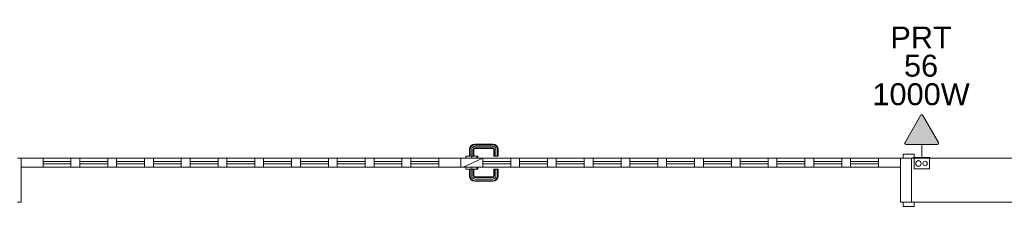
# Model space of a CAD drawing. Extents: x 5066 to 9756, y -2696 to -1109.
# Tile 110 of 208: x 9375.24 to 9384.2, y -2579.08 to -2577.37. Entities that reach past the tile are written whole.
import ezdxf

# ---------------------------------------------------------------- set-up
doc = ezdxf.new("R2010")
doc.units = 0
doc.header["$MEASUREMENT"] = 0
doc.linetypes.add('NULL', pattern=[0])
for name, color, linetype, lineweight in [('EL-Tomadas', 150, 'CONTINUOUS', 20), ('IFC-Caixa de passagem-Contorno', 44, 'CONTINUOUS', 5), ('IFC-Parede padrão-Contorno', 44, 'CONTINUOUS', 5), ('IFC-Porta-Contorno', 142, 'CONTINUOUS', 5)]:
    doc.layers.add(name, color=color, linetype=linetype, lineweight=lineweight)
doc.layers.add('textos', color=2, linetype='CONTINUOUS')
doc.styles.add('Arial', font='arial.ttf')

msp = doc.modelspace()

# ---------------------------------------------------------------- hatches: boundary and pattern name
at = {"layer": 'EL-Tomadas', "linetype": 'Continuous'}
msp.add_hatch(color=161, dxfattribs=at).paths.add_polyline_path([(9383.2932, -2578.4925), (9383.4348, -2578.2473), (9383.4367, -2578.2448), (9383.4375, -2578.2441), (9383.4392, -2578.2429), (9383.4419, -2578.2417), (9383.4448, -2578.2413), (9383.4471, -2578.2414), (9383.4498, -2578.2422), (9383.4516, -2578.2432), (9383.4535, -2578.2446), (9383.4542, -2578.2453), (9383.4551, -2578.2465), (9383.4557, -2578.2474), (9383.5972, -2578.4927), (9383.5986, -2578.4964), (9383.5988, -2578.4996), (9383.598, -2578.5031), (9383.5965, -2578.5057), (9383.5942, -2578.5081), (9383.5911, -2578.5099), (9383.588, -2578.5106), (9383.3036, -2578.5105), (9383.3011, -2578.5103), (9383.2986, -2578.5094), (9383.2966, -2578.5083), (9383.2946, -2578.5065), (9383.2932, -2578.5045), (9383.2921, -2578.502), (9383.2916, -2578.4987), (9383.2919, -2578.4956), (9383.2929, -2578.493), (9383.2932, -2578.4925)])

# ---------------------------------------------------------------- linework, layer by layer
at = {"layer": 'EL-Tomadas'}
for p, q in [((9383.2932, -2578.4925), (9383.4348, -2578.2473)), ((9383.4556, -2578.2473), (9383.5972, -2578.4927)), ((9383.5868, -2578.5107), (9383.3036, -2578.5105)), ((9383.4452, -2578.5105), (9383.4452, -2578.6311))]:
    msp.add_line(p, q, dxfattribs=at)
for points in [[(9383.4556, -2578.2473), (9383.4548, -2578.2461), (9383.4539, -2578.245), (9383.4529, -2578.2441), (9383.4518, -2578.2432), (9383.4506, -2578.2426), (9383.4493, -2578.242), (9383.4479, -2578.2416), (9383.4466, -2578.2414), (9383.4452, -2578.2413), (9383.4438, -2578.2414), (9383.4424, -2578.2416), (9383.4411, -2578.242), (9383.4398, -2578.2426), (9383.4386, -2578.2432), (9383.4375, -2578.2441), (9383.4364, -2578.245), (9383.4355, -2578.2461), (9383.4348, -2578.2473)], [(9383.2932, -2578.4925), (9383.2926, -2578.4938), (9383.2921, -2578.4951), (9383.2918, -2578.4964), (9383.2916, -2578.4978), (9383.2916, -2578.4992), (9383.2918, -2578.5006), (9383.2921, -2578.502), (9383.2926, -2578.5033), (9383.2932, -2578.5045), (9383.294, -2578.5057), (9383.2949, -2578.5068), (9383.2959, -2578.5077), (9383.297, -2578.5086), (9383.2982, -2578.5092), (9383.2995, -2578.5098), (9383.3008, -2578.5102), (9383.3022, -2578.5104), (9383.3036, -2578.5105)], [(9383.5868, -2578.5107), (9383.5882, -2578.5106), (9383.5896, -2578.5103), (9383.5909, -2578.5099), (9383.5922, -2578.5094), (9383.5934, -2578.5087), (9383.5946, -2578.5079), (9383.5956, -2578.5069), (9383.5965, -2578.5058), (9383.5972, -2578.5047), (9383.5979, -2578.5034), (9383.5983, -2578.5021), (9383.5987, -2578.5007), (9383.5988, -2578.4994), (9383.5988, -2578.498), (9383.5987, -2578.4966), (9383.5983, -2578.4952), (9383.5979, -2578.4939), (9383.5972, -2578.4927)]]:
    msp.add_lwpolyline(points, dxfattribs=at)
at = {"layer": 'IFC-Caixa de passagem-Contorno'}
for p, q in [((9383.5232, -2578.6311), (9383.3672, -2578.6311)), ((9383.3672, -2578.6311), (9383.3672, -2578.6371)), ((9383.5232, -2578.6371), (9383.3672, -2578.6371)), ((9383.3752, -2578.6371), (9383.3752, -2578.7321)), ((9383.5152, -2578.6371), (9383.5152, -2578.7321)), ((9383.5232, -2578.6311), (9383.5232, -2578.6371)), ((9383.5152, -2578.7321), (9383.3752, -2578.7321))]:
    msp.add_line(p, q, dxfattribs=at)
for centre, radius in [((9383.4152, -2578.6847), 0.025), ((9383.4752, -2578.6847), 0.0199)]:
    msp.add_circle(centre, radius, dxfattribs=at)
at = {"layer": 'IFC-Parede padrão-Contorno', "color": 8, "lineweight": 5}
for p, q in [((9383.3519, -2578.6372), (9383.5896, -2578.6372)), ((9383.3519, -2578.9764), (9383.3519, -2578.6372)), ((9383.5896, -2578.6372), (9384.9161, -2578.6372)), ((9383.3519, -2579.0372), (9384.6784, -2579.0372))]:
    msp.add_line(p, q, dxfattribs=at)
at = {"layer": 'IFC-Porta-Contorno', "color": 8, "lineweight": 5}
for p, q in [((9379.3462, -2578.5216), (9379.3626, -2578.5107)), ((9379.3626, -2578.5107), (9379.3799, -2578.5072)), ((9379.3649, -2578.5162), (9379.3805, -2578.5131)), ((9379.3799, -2578.5072), (9379.5438, -2578.5072)), ((9379.3805, -2578.5131), (9379.5432, -2578.5131)), ((9379.5432, -2578.5131), (9379.5589, -2578.5162)), ((9379.5438, -2578.5072), (9379.5612, -2578.5107)), ((9379.5612, -2578.5107), (9379.5775, -2578.5216)), ((9379.3319, -2578.5553), (9379.3353, -2578.538)), ((9379.3319, -2578.6172), (9379.3319, -2578.5553)), ((9379.3353, -2578.538), (9379.3462, -2578.5216)), ((9379.3377, -2578.5558), (9379.3408, -2578.5402)), ((9379.3377, -2578.6172), (9379.3377, -2578.5558)), ((9379.3408, -2578.5402), (9379.3505, -2578.5258)), ((9379.3505, -2578.5258), (9379.3649, -2578.5162)), ((9379.3519, -2578.5572), (9379.3541, -2578.5458)), ((9379.3519, -2578.6172), (9379.3519, -2578.5572)), ((9379.3541, -2578.5458), (9379.3607, -2578.536)), ((9379.3607, -2578.536), (9379.3704, -2578.5295)), ((9379.366, -2578.5586), (9379.3675, -2578.5513)), ((9379.366, -2578.6172), (9379.366, -2578.5586)), ((9379.3675, -2578.5513), (9379.3709, -2578.5462)), ((9379.3704, -2578.5295), (9379.3819, -2578.5272)), ((9379.3709, -2578.5462), (9379.3759, -2578.5428)), ((9379.3719, -2578.5592), (9379.373, -2578.5536)), ((9379.3719, -2578.6172), (9379.3719, -2578.5592)), ((9379.373, -2578.5536), (9379.3751, -2578.5504)), ((9379.3751, -2578.5504), (9379.3782, -2578.5484)), ((9379.3759, -2578.5428), (9379.3832, -2578.5414)), ((9379.3782, -2578.5484), (9379.3838, -2578.5472)), ((9379.3819, -2578.5272), (9379.5419, -2578.5272)), ((9379.3832, -2578.5414), (9379.5405, -2578.5414)), ((9379.3838, -2578.5472), (9379.5399, -2578.5472)), ((9379.5399, -2578.5472), (9379.5455, -2578.5484)), ((9379.5405, -2578.5414), (9379.5478, -2578.5428)), ((9379.5419, -2578.5272), (9379.5534, -2578.5295)), ((9379.5455, -2578.5484), (9379.5487, -2578.5504)), ((9379.5478, -2578.5428), (9379.5529, -2578.5462)), ((9379.5487, -2578.5504), (9379.5507, -2578.5536)), ((9379.5507, -2578.5536), (9379.5519, -2578.5592)), ((9379.5519, -2578.6172), (9379.5519, -2578.5592)), ((9379.5529, -2578.5462), (9379.5562, -2578.5513)), ((9379.5534, -2578.5295), (9379.5631, -2578.536)), ((9379.5562, -2578.5513), (9379.5577, -2578.5586)), ((9379.5577, -2578.6172), (9379.5577, -2578.5586)), ((9379.5589, -2578.5162), (9379.5733, -2578.5258)), ((9379.5631, -2578.536), (9379.5696, -2578.5458)), ((9379.5696, -2578.5458), (9379.5719, -2578.5572)), ((9379.5719, -2578.6172), (9379.5719, -2578.5572)), ((9379.5733, -2578.5258), (9379.5829, -2578.5402)), ((9379.5775, -2578.5216), (9379.5884, -2578.538)), ((9379.5829, -2578.5402), (9379.586, -2578.5558)), ((9379.586, -2578.6172), (9379.586, -2578.5558)), ((9379.5884, -2578.538), (9379.5919, -2578.5553)), ((9379.5919, -2578.6172), (9379.5919, -2578.5553)), ((9383.2759, -2578.5992), (9383.3759, -2578.5992)), ((9383.2759, -2578.5992), (9383.2898, -2578.5992)), ((9383.2759, -2578.632), (9383.2759, -2578.5992)), ((9383.2898, -2578.5992), (9383.3759, -2578.5992)), ((9383.3759, -2578.6372), (9383.3759, -2578.5992)), ((9383.3759, -2578.6052), (9383.3759, -2578.5992)), ((9383.3759, -2578.6372), (9383.3759, -2578.6052)), ((9375.219, -2578.6372), (9375.2519, -2578.6372)), ((9375.2519, -2578.6372), (9376.3126, -2578.6372)), ((9375.2519, -2578.6372), (9375.4519, -2578.6372)), ((9375.2519, -2578.6372), (9375.2723, -2578.6372)), ((9375.2519, -2578.7091), (9375.2519, -2578.6372)), ((9375.2519, -2579.0372), (9375.2519, -2578.6911)), ((9375.2723, -2578.6372), (9375.4519, -2578.6372)), ((9375.4519, -2578.7172), (9375.4519, -2578.6372)), ((9375.4519, -2578.6372), (9379.0519, -2578.6372)), ((9375.4519, -2578.6454), (9375.4519, -2578.6372)), ((9375.4519, -2578.7172), (9375.4519, -2578.6454)), ((9375.4519, -2578.6652), (9375.6804, -2578.6652)), ((9375.4519, -2578.6652), (9375.7064, -2578.6652)), ((9375.4519, -2578.6892), (9375.7064, -2578.6892)), ((9375.4519, -2578.6892), (9375.6804, -2578.6892)), ((9375.6804, -2578.6652), (9375.7064, -2578.6652)), ((9375.6804, -2578.6892), (9375.7064, -2578.6892)), ((9375.7064, -2578.6372), (9375.7146, -2578.6372)), ((9375.7064, -2578.7091), (9375.7064, -2578.6372)), ((9375.7146, -2578.6372), (9375.7864, -2578.6372)), ((9375.7864, -2578.7172), (9375.7864, -2578.6372)), ((9375.7864, -2578.6454), (9375.7864, -2578.6372)), ((9375.7864, -2578.7172), (9375.7864, -2578.6454)), ((9375.7864, -2578.6652), (9376.015, -2578.6652)), ((9375.7864, -2578.6652), (9376.041, -2578.6652)), ((9375.7864, -2578.6892), (9376.041, -2578.6892)), ((9375.7864, -2578.6892), (9376.015, -2578.6892)), ((9376.015, -2578.6652), (9376.041, -2578.6652)), ((9376.015, -2578.6892), (9376.041, -2578.6892)), ((9376.041, -2578.6372), (9376.0491, -2578.6372)), ((9376.041, -2578.7091), (9376.041, -2578.6372)), ((9376.0491, -2578.6372), (9376.121, -2578.6372)), ((9376.121, -2578.7172), (9376.121, -2578.6372)), ((9376.121, -2578.6454), (9376.121, -2578.6372)), ((9376.121, -2578.7172), (9376.121, -2578.6454)), ((9376.121, -2578.6652), (9376.3495, -2578.6652)), ((9376.121, -2578.6892), (9376.3495, -2578.6892)), ((9376.3126, -2578.6652), (9376.3755, -2578.6652)), ((9376.3126, -2578.6892), (9376.3755, -2578.6892)), ((9376.3495, -2578.6652), (9376.3755, -2578.6652)), ((9376.3495, -2578.6892), (9376.3755, -2578.6892)), ((9376.3755, -2578.6372), (9376.3837, -2578.6372)), ((9376.3755, -2578.7091), (9376.3755, -2578.6372)), ((9376.3837, -2578.6372), (9376.4555, -2578.6372)), ((9376.4555, -2578.7172), (9376.4555, -2578.6372)), ((9376.4555, -2578.6454), (9376.4555, -2578.6372)), ((9376.4555, -2578.7172), (9376.4555, -2578.6454)), ((9376.4555, -2578.6652), (9376.684, -2578.6652)), ((9376.4555, -2578.6652), (9376.71, -2578.6652)), ((9376.4555, -2578.6892), (9376.71, -2578.6892)), ((9376.4555, -2578.6892), (9376.684, -2578.6892)), ((9376.684, -2578.6652), (9376.71, -2578.6652)), ((9376.684, -2578.6892), (9376.71, -2578.6892)), ((9376.71, -2578.6372), (9376.7182, -2578.6372)), ((9376.71, -2578.7091), (9376.71, -2578.6372)), ((9376.7182, -2578.6372), (9376.79, -2578.6372)), ((9376.79, -2578.7172), (9376.79, -2578.6372)), ((9376.79, -2578.6454), (9376.79, -2578.6372)), ((9376.79, -2578.7172), (9376.79, -2578.6454)), ((9376.79, -2578.6652), (9377.0186, -2578.6652)), ((9376.79, -2578.6652), (9377.0446, -2578.6652)), ((9376.79, -2578.6892), (9377.0446, -2578.6892)), ((9376.79, -2578.6892), (9377.0186, -2578.6892)), ((9377.0186, -2578.6652), (9377.0446, -2578.6652)), ((9377.0186, -2578.6892), (9377.0446, -2578.6892)), ((9377.0446, -2578.6372), (9377.0528, -2578.6372)), ((9377.0446, -2578.7091), (9377.0446, -2578.6372)), ((9377.0528, -2578.6372), (9377.1246, -2578.6372)), ((9377.1246, -2578.7172), (9377.1246, -2578.6372)), ((9377.1246, -2578.6454), (9377.1246, -2578.6372)), ((9377.1246, -2578.7172), (9377.1246, -2578.6454)), ((9377.1246, -2578.6652), (9377.3531, -2578.6652)), ((9377.1246, -2578.6652), (9377.3791, -2578.6652)), ((9377.1246, -2578.6892), (9377.3791, -2578.6892)), ((9377.1246, -2578.6892), (9377.3531, -2578.6892)), ((9377.3531, -2578.6652), (9377.3791, -2578.6652)), ((9377.3531, -2578.6892), (9377.3791, -2578.6892)), ((9377.3791, -2578.6372), (9377.3873, -2578.6372)), ((9377.3791, -2578.7091), (9377.3791, -2578.6372)), ((9377.3873, -2578.6372), (9377.4591, -2578.6372)), ((9377.4591, -2578.7172), (9377.4591, -2578.6372)), ((9377.4591, -2578.6454), (9377.4591, -2578.6372)), ((9377.4591, -2578.7172), (9377.4591, -2578.6454)), ((9377.4591, -2578.6652), (9377.6876, -2578.6652)), ((9377.4591, -2578.6652), (9377.7137, -2578.6652)), ((9377.4591, -2578.6892), (9377.7137, -2578.6892)), ((9377.4591, -2578.6892), (9377.6876, -2578.6892)), ((9377.6876, -2578.6652), (9377.7137, -2578.6652)), ((9377.6876, -2578.6892), (9377.7137, -2578.6892)), ((9377.7137, -2578.6372), (9377.7218, -2578.6372)), ((9377.7137, -2578.7091), (9377.7137, -2578.6372)), ((9377.7218, -2578.6372), (9377.7937, -2578.6372)), ((9377.7937, -2578.7172), (9377.7937, -2578.6372)), ((9377.7937, -2578.6454), (9377.7937, -2578.6372)), ((9377.7937, -2578.7172), (9377.7937, -2578.6454)), ((9377.7937, -2578.6652), (9378.0222, -2578.6652)), ((9377.7937, -2578.6652), (9378.0482, -2578.6652)), ((9377.7937, -2578.6892), (9378.0482, -2578.6892)), ((9377.7937, -2578.6892), (9378.0222, -2578.6892)), ((9378.0222, -2578.6652), (9378.0482, -2578.6652)), ((9378.0222, -2578.6892), (9378.0482, -2578.6892)), ((9378.0482, -2578.6372), (9378.0564, -2578.6372)), ((9378.0482, -2578.7091), (9378.0482, -2578.6372)), ((9378.0564, -2578.6372), (9378.1282, -2578.6372)), ((9378.1282, -2578.7172), (9378.1282, -2578.6372)), ((9378.1282, -2578.6454), (9378.1282, -2578.6372)), ((9378.1282, -2578.7172), (9378.1282, -2578.6454)), ((9378.1282, -2578.6652), (9378.3568, -2578.6652)), ((9378.1282, -2578.6652), (9378.3828, -2578.6652)), ((9378.1282, -2578.6892), (9378.3828, -2578.6892)), ((9378.1282, -2578.6892), (9378.3568, -2578.6892)), ((9378.3568, -2578.6652), (9378.3828, -2578.6652)), ((9378.3568, -2578.6892), (9378.3828, -2578.6892)), ((9378.3828, -2578.6372), (9378.3909, -2578.6372)), ((9378.3828, -2578.7091), (9378.3828, -2578.6372)), ((9378.3909, -2578.6372), (9378.4628, -2578.6372)), ((9378.4628, -2578.7172), (9378.4628, -2578.6372)), ((9378.4628, -2578.6454), (9378.4628, -2578.6372)), ((9378.4628, -2578.7172), (9378.4628, -2578.6454)), ((9378.4628, -2578.6652), (9378.6913, -2578.6652)), ((9378.4628, -2578.6892), (9378.6913, -2578.6892)), ((9378.4999, -2578.6372), (9379.2519, -2578.6372)), ((9378.4999, -2578.6652), (9378.7173, -2578.6652)), ((9378.4999, -2578.6892), (9378.7173, -2578.6892)), ((9378.6913, -2578.6652), (9378.7173, -2578.6652)), ((9378.6913, -2578.6892), (9378.7173, -2578.6892)), ((9378.7173, -2578.6372), (9378.7255, -2578.6372)), ((9378.7173, -2578.7091), (9378.7173, -2578.6372)), ((9378.7255, -2578.6372), (9378.7973, -2578.6372)), ((9378.7973, -2578.7172), (9378.7973, -2578.6372)), ((9378.7973, -2578.6454), (9378.7973, -2578.6372)), ((9378.7973, -2578.7172), (9378.7973, -2578.6454)), ((9378.7973, -2578.6652), (9379.0259, -2578.6652)), ((9378.7973, -2578.6652), (9379.0519, -2578.6652)), ((9378.7973, -2578.6892), (9379.0519, -2578.6892)), ((9378.7973, -2578.6892), (9379.0259, -2578.6892)), ((9379.0259, -2578.6652), (9379.0519, -2578.6652)), ((9379.0259, -2578.6892), (9379.0519, -2578.6892)), ((9379.0519, -2578.7091), (9379.0519, -2578.6372)), ((9379.0519, -2578.6372), (9379.2314, -2578.6372)), ((9379.2314, -2578.6372), (9379.2519, -2578.6372)), ((9379.2519, -2578.6372), (9379.2978, -2578.6372)), ((9379.2519, -2578.6372), (9379.2723, -2578.6372)), ((9379.2519, -2578.7172), (9379.2519, -2578.6372)), ((9379.2723, -2578.7172), (9379.4519, -2578.6372)), ((9379.2723, -2578.6372), (9379.4519, -2578.6372)), ((9379.2978, -2578.6172), (9379.3051, -2578.6172)), ((9379.2978, -2578.6174), (9379.2978, -2578.6172)), ((9379.2978, -2578.6172), (9379.3053, -2578.6172)), ((9379.2978, -2578.637), (9379.2978, -2578.6174)), ((9379.2978, -2578.6372), (9379.2978, -2578.637)), ((9379.3051, -2578.6172), (9379.3249, -2578.6172)), ((9379.3053, -2578.6172), (9379.325, -2578.6172)), ((9379.3249, -2578.6172), (9379.3519, -2578.6172)), ((9379.3519, -2578.6174), (9379.3519, -2578.6172)), ((9379.3519, -2578.6172), (9379.3789, -2578.6172)), ((9379.3519, -2578.637), (9379.3519, -2578.6174)), ((9379.3519, -2578.6372), (9379.3519, -2578.637)), ((9379.3787, -2578.6172), (9379.3985, -2578.6172)), ((9379.3789, -2578.6172), (9379.3986, -2578.6172)), ((9379.3985, -2578.6172), (9379.4057, -2578.6172)), ((9379.3986, -2578.6174), (9379.3986, -2578.6172)), ((9379.3986, -2578.6172), (9379.4059, -2578.6172)), ((9379.3986, -2578.637), (9379.3986, -2578.6174)), ((9379.3986, -2578.6372), (9379.3986, -2578.637)), ((9379.4059, -2578.6174), (9379.4059, -2578.6172)), ((9379.4059, -2578.637), (9379.4059, -2578.6174)), ((9379.4059, -2578.6372), (9379.4059, -2578.637)), ((9379.4059, -2578.6372), (9379.5935, -2578.6372)), ((9379.4519, -2578.6372), (9383.0519, -2578.6372)), ((9379.4519, -2578.7172), (9379.4519, -2578.6372)), ((9379.4519, -2578.7091), (9379.4519, -2578.6372)), ((9379.4519, -2578.6652), (9379.5935, -2578.6652)), ((9379.4519, -2578.6652), (9379.4779, -2578.6652)), ((9379.4519, -2578.6892), (9379.4779, -2578.6892)), ((9379.4519, -2578.6892), (9379.5935, -2578.6892)), ((9379.4779, -2578.6652), (9379.7064, -2578.6652)), ((9379.4779, -2578.6892), (9379.7064, -2578.6892)), ((9379.5519, -2578.6172), (9379.5577, -2578.6172)), ((9379.5577, -2578.6172), (9379.5719, -2578.6172)), ((9379.5719, -2578.6172), (9379.586, -2578.6172)), ((9379.586, -2578.6172), (9379.5919, -2578.6172)), ((9379.7064, -2578.6454), (9379.7064, -2578.6372)), ((9379.7064, -2578.6372), (9379.7782, -2578.6372)), ((9379.7064, -2578.7172), (9379.7064, -2578.6454)), ((9379.7782, -2578.6372), (9379.7864, -2578.6372)), ((9379.7864, -2578.7172), (9379.7864, -2578.6372)), ((9379.7864, -2578.7091), (9379.7864, -2578.6372)), ((9379.7864, -2578.6652), (9380.041, -2578.6652)), ((9379.7864, -2578.6652), (9379.8124, -2578.6652)), ((9379.7864, -2578.6892), (9379.8124, -2578.6892)), ((9379.7864, -2578.6892), (9380.041, -2578.6892)), ((9379.8124, -2578.6652), (9380.041, -2578.6652)), ((9379.8124, -2578.6892), (9380.041, -2578.6892)), ((9380.041, -2578.6454), (9380.041, -2578.6372)), ((9380.041, -2578.6372), (9380.1128, -2578.6372)), ((9380.041, -2578.7172), (9380.041, -2578.6454)), ((9380.1128, -2578.6372), (9380.121, -2578.6372)), ((9380.121, -2578.7172), (9380.121, -2578.6372)), ((9380.121, -2578.7091), (9380.121, -2578.6372)), ((9380.121, -2578.6652), (9380.3755, -2578.6652)), ((9380.121, -2578.6652), (9380.147, -2578.6652)), ((9380.121, -2578.6892), (9380.147, -2578.6892)), ((9380.121, -2578.6892), (9380.3755, -2578.6892)), ((9380.147, -2578.6652), (9380.3755, -2578.6652)), ((9380.147, -2578.6892), (9380.3755, -2578.6892)), ((9380.3755, -2578.6454), (9380.3755, -2578.6372)), ((9380.3755, -2578.6372), (9380.4473, -2578.6372)), ((9380.3755, -2578.7172), (9380.3755, -2578.6454)), ((9380.4473, -2578.6372), (9380.4555, -2578.6372)), ((9380.4555, -2578.7172), (9380.4555, -2578.6372)), ((9380.4555, -2578.7091), (9380.4555, -2578.6372)), ((9380.4555, -2578.6652), (9380.6871, -2578.6652)), ((9380.4555, -2578.6652), (9380.4815, -2578.6652)), ((9380.4555, -2578.6892), (9380.4815, -2578.6892)), ((9380.4555, -2578.6892), (9380.6871, -2578.6892)), ((9380.4815, -2578.6652), (9380.71, -2578.6652)), ((9380.4815, -2578.6892), (9380.71, -2578.6892)), ((9380.71, -2578.6454), (9380.71, -2578.6372)), ((9380.71, -2578.6372), (9380.7819, -2578.6372)), ((9380.71, -2578.7172), (9380.71, -2578.6454)), ((9380.7819, -2578.6372), (9380.79, -2578.6372)), ((9380.79, -2578.7172), (9380.79, -2578.6372)), ((9380.79, -2578.7091), (9380.79, -2578.6372)), ((9380.79, -2578.6652), (9381.0446, -2578.6652)), ((9380.79, -2578.6652), (9380.816, -2578.6652)), ((9380.79, -2578.6892), (9380.816, -2578.6892)), ((9380.79, -2578.6892), (9381.0446, -2578.6892)), ((9380.816, -2578.6652), (9381.0446, -2578.6652)), ((9380.816, -2578.6892), (9381.0446, -2578.6892)), ((9381.0446, -2578.6454), (9381.0446, -2578.6372)), ((9381.0446, -2578.6372), (9381.1164, -2578.6372)), ((9381.0446, -2578.7172), (9381.0446, -2578.6454)), ((9381.1164, -2578.6372), (9381.1246, -2578.6372)), ((9381.1246, -2578.7172), (9381.1246, -2578.6372)), ((9381.1246, -2578.7091), (9381.1246, -2578.6372)), ((9381.1246, -2578.6652), (9381.3791, -2578.6652)), ((9381.1246, -2578.6652), (9381.1506, -2578.6652)), ((9381.1246, -2578.6892), (9381.1506, -2578.6892)), ((9381.1246, -2578.6892), (9381.3791, -2578.6892)), ((9381.1506, -2578.6652), (9381.3791, -2578.6652)), ((9381.1506, -2578.6892), (9381.3791, -2578.6892)), ((9381.3791, -2578.6454), (9381.3791, -2578.6372)), ((9381.3791, -2578.6372), (9381.451, -2578.6372)), ((9381.3791, -2578.7172), (9381.3791, -2578.6454)), ((9381.451, -2578.6372), (9381.4591, -2578.6372)), ((9381.4591, -2578.7172), (9381.4591, -2578.6372)), ((9381.4591, -2578.7091), (9381.4591, -2578.6372)), ((9381.4591, -2578.6652), (9381.7137, -2578.6652)), ((9381.4591, -2578.6652), (9381.4851, -2578.6652)), ((9381.4591, -2578.6892), (9381.4851, -2578.6892)), ((9381.4591, -2578.6892), (9381.7137, -2578.6892)), ((9381.4851, -2578.6652), (9381.7137, -2578.6652)), ((9381.4851, -2578.6892), (9381.7137, -2578.6892)), ((9381.7137, -2578.6454), (9381.7137, -2578.6372)), ((9381.7137, -2578.6372), (9381.7855, -2578.6372)), ((9381.7137, -2578.7172), (9381.7137, -2578.6454)), ((9381.7855, -2578.6372), (9381.7937, -2578.6372)), ((9381.7937, -2578.7172), (9381.7937, -2578.6372)), ((9381.7937, -2578.7091), (9381.7937, -2578.6372)), ((9381.7937, -2578.6652), (9382.0482, -2578.6652)), ((9381.7937, -2578.6652), (9381.8197, -2578.6652)), ((9381.7937, -2578.6892), (9381.8197, -2578.6892)), ((9381.7937, -2578.6892), (9382.0482, -2578.6892)), ((9381.8197, -2578.6652), (9382.0482, -2578.6652)), ((9381.8197, -2578.6892), (9382.0482, -2578.6892)), ((9382.0482, -2578.6454), (9382.0482, -2578.6372)), ((9382.0482, -2578.6372), (9382.1201, -2578.6372)), ((9382.0482, -2578.7172), (9382.0482, -2578.6454)), ((9382.1201, -2578.6372), (9382.1282, -2578.6372)), ((9382.1282, -2578.7172), (9382.1282, -2578.6372)), ((9382.1282, -2578.7091), (9382.1282, -2578.6372)), ((9382.1282, -2578.6652), (9382.3828, -2578.6652)), ((9382.1282, -2578.6652), (9382.1543, -2578.6652)), ((9382.1282, -2578.6892), (9382.1543, -2578.6892)), ((9382.1282, -2578.6892), (9382.3828, -2578.6892)), ((9382.1543, -2578.6652), (9382.3828, -2578.6652)), ((9382.1543, -2578.6892), (9382.3828, -2578.6892)), ((9382.3828, -2578.6454), (9382.3828, -2578.6372)), ((9382.3828, -2578.6372), (9382.4546, -2578.6372)), ((9382.3828, -2578.7172), (9382.3828, -2578.6454)), ((9382.4546, -2578.6372), (9382.4628, -2578.6372)), ((9382.4628, -2578.7172), (9382.4628, -2578.6372)), ((9382.4628, -2578.7091), (9382.4628, -2578.6372)), ((9382.4628, -2578.6652), (9382.7173, -2578.6652)), ((9382.4628, -2578.6652), (9382.4888, -2578.6652)), ((9382.4628, -2578.6892), (9382.4888, -2578.6892)), ((9382.4628, -2578.6892), (9382.7173, -2578.6892)), ((9382.4888, -2578.6652), (9382.7173, -2578.6652)), ((9382.4888, -2578.6892), (9382.7173, -2578.6892)), ((9382.7173, -2578.6454), (9382.7173, -2578.6372)), ((9382.7173, -2578.6372), (9382.7891, -2578.6372)), ((9382.7173, -2578.7172), (9382.7173, -2578.6454)), ((9382.7891, -2578.6372), (9382.7973, -2578.6372)), ((9382.7973, -2578.7172), (9382.7973, -2578.6372)), ((9382.7973, -2578.7091), (9382.7973, -2578.6372)), ((9382.7973, -2578.6652), (9382.8743, -2578.6652)), ((9382.7973, -2578.6652), (9382.8233, -2578.6652)), ((9382.7973, -2578.6892), (9382.8233, -2578.6892)), ((9382.7973, -2578.6892), (9382.8743, -2578.6892)), ((9382.8233, -2578.6652), (9383.0519, -2578.6652)), ((9382.8233, -2578.6892), (9383.0519, -2578.6892)), ((9382.8743, -2578.6372), (9383.2519, -2578.6372)), ((9383.0519, -2578.6372), (9383.2519, -2578.6372)), ((9383.0519, -2578.6454), (9383.0519, -2578.6372)), ((9383.0519, -2578.6372), (9383.2314, -2578.6372)), ((9383.0519, -2578.7172), (9383.0519, -2578.6454)), ((9383.2314, -2578.6372), (9383.2519, -2578.6372)), ((9383.2519, -2578.6372), (9383.2759, -2578.6372)), ((9383.2519, -2578.9834), (9383.2519, -2578.6372)), ((9383.2519, -2578.6372), (9383.3384, -2578.6372)), ((9383.2759, -2578.6372), (9383.2759, -2578.632)), ((9383.2898, -2578.6372), (9383.3759, -2578.6372)), ((9383.3519, -2579.0372), (9383.3519, -2578.6911)), ((9375.2519, -2579.0372), (9375.2519, -2578.7172)), ((9375.2519, -2578.7172), (9375.2723, -2578.7172)), ((9375.2723, -2578.7172), (9375.4519, -2578.7172)), ((9375.4519, -2578.7172), (9375.7064, -2578.7172)), ((9375.4519, -2578.7172), (9375.7064, -2578.7172)), ((9375.7064, -2578.7172), (9375.7064, -2578.7091)), ((9375.7064, -2578.7172), (9375.7146, -2578.7172)), ((9375.7146, -2578.7172), (9375.7864, -2578.7172)), ((9375.7864, -2578.7172), (9376.041, -2578.7172)), ((9375.7864, -2578.7172), (9376.041, -2578.7172)), ((9376.041, -2578.7172), (9376.041, -2578.7091)), ((9376.041, -2578.7172), (9376.0491, -2578.7172)), ((9376.0491, -2578.7172), (9376.121, -2578.7172)), ((9376.121, -2578.7172), (9376.3126, -2578.7172)), ((9376.121, -2578.7172), (9376.3755, -2578.7172)), ((9376.3755, -2578.7172), (9376.3755, -2578.7091)), ((9376.3755, -2578.7172), (9376.3837, -2578.7172)), ((9376.3837, -2578.7172), (9376.4555, -2578.7172)), ((9376.4555, -2578.7172), (9376.71, -2578.7172)), ((9376.71, -2578.7172), (9376.71, -2578.7091)), ((9376.71, -2578.7172), (9376.7182, -2578.7172)), ((9376.7182, -2578.7172), (9376.79, -2578.7172)), ((9376.79, -2578.7172), (9377.0446, -2578.7172)), ((9377.0446, -2578.7172), (9377.0446, -2578.7091)), ((9377.0446, -2578.7172), (9377.0528, -2578.7172)), ((9377.0528, -2578.7172), (9377.1246, -2578.7172)), ((9377.1246, -2578.7172), (9377.3791, -2578.7172)), ((9377.3791, -2578.7172), (9377.3791, -2578.7091)), ((9377.3791, -2578.7172), (9377.3873, -2578.7172)), ((9377.3873, -2578.7172), (9377.4591, -2578.7172)), ((9377.4591, -2578.7172), (9377.7137, -2578.7172)), ((9377.7137, -2578.7172), (9377.7137, -2578.7091)), ((9377.7137, -2578.7172), (9377.7218, -2578.7172)), ((9377.7218, -2578.7172), (9377.7937, -2578.7172)), ((9377.7937, -2578.7172), (9378.0482, -2578.7172)), ((9378.0482, -2578.7172), (9378.0482, -2578.7091)), ((9378.0482, -2578.7172), (9378.0564, -2578.7172)), ((9378.0564, -2578.7172), (9378.1282, -2578.7172)), ((9378.1282, -2578.7172), (9378.3828, -2578.7172)), ((9378.3828, -2578.7172), (9378.3828, -2578.7091)), ((9378.3828, -2578.7172), (9378.3909, -2578.7172)), ((9378.3909, -2578.7172), (9378.4628, -2578.7172)), ((9378.4628, -2578.7172), (9378.7173, -2578.7172)), ((9378.4999, -2578.7172), (9378.7173, -2578.7172)), ((9378.7173, -2578.7172), (9378.7173, -2578.7091)), ((9378.7173, -2578.7172), (9378.7255, -2578.7172)), ((9378.7255, -2578.7172), (9378.7973, -2578.7172)), ((9378.7973, -2578.7172), (9379.0519, -2578.7172)), ((9378.7973, -2578.7172), (9379.0519, -2578.7172)), ((9379.0519, -2578.7172), (9379.0519, -2578.7091)), ((9379.0519, -2578.7172), (9379.2314, -2578.7172)), ((9379.2314, -2578.7172), (9379.2519, -2578.7172)), ((9379.2519, -2578.7172), (9379.2723, -2578.7172)), ((9379.2519, -2578.7172), (9379.2723, -2578.7172)), ((9379.2723, -2578.7172), (9379.4519, -2578.7172)), ((9379.2978, -2578.7174), (9379.2978, -2578.7172)), ((9379.2978, -2578.737), (9379.2978, -2578.7174)), ((9379.2978, -2578.7372), (9379.2978, -2578.737)), ((9379.2978, -2578.7372), (9379.3051, -2578.7372)), ((9379.3051, -2578.7372), (9379.3249, -2578.7372)), ((9379.3249, -2578.7372), (9379.3519, -2578.7372)), ((9379.3319, -2578.7992), (9379.3319, -2578.7372)), ((9379.3377, -2578.7986), (9379.3377, -2578.7372)), ((9379.3519, -2578.7174), (9379.3519, -2578.7172)), ((9379.3519, -2578.737), (9379.3519, -2578.7174)), ((9379.3519, -2578.7372), (9379.3519, -2578.737)), ((9379.3519, -2578.7972), (9379.3519, -2578.7372)), ((9379.3519, -2578.7372), (9379.3789, -2578.7372)), ((9379.366, -2578.7958), (9379.366, -2578.7372)), ((9379.3719, -2578.7953), (9379.3719, -2578.7372)), ((9379.3789, -2578.7372), (9379.3986, -2578.7372)), ((9379.3986, -2578.7174), (9379.3986, -2578.7172)), ((9379.3986, -2578.737), (9379.3986, -2578.7174)), ((9379.3986, -2578.7372), (9379.3986, -2578.737)), ((9379.3986, -2578.7372), (9379.4059, -2578.7372)), ((9379.4059, -2578.7174), (9379.4059, -2578.7172)), ((9379.4059, -2578.737), (9379.4059, -2578.7174)), ((9379.4059, -2578.7372), (9379.4059, -2578.737)), ((9379.4519, -2578.7172), (9379.4519, -2578.7091)), ((9379.4519, -2578.7172), (9379.5935, -2578.7172)), ((9379.4519, -2578.7172), (9379.7064, -2578.7172)), ((9379.5519, -2578.7372), (9379.5577, -2578.7372)), ((9379.5519, -2578.7953), (9379.5519, -2578.7372)), ((9379.5577, -2578.7958), (9379.5577, -2578.7372)), ((9379.5577, -2578.7372), (9379.5719, -2578.7372)), ((9379.5719, -2578.7972), (9379.5719, -2578.7372)), ((9379.5719, -2578.7372), (9379.586, -2578.7372)), ((9379.586, -2578.7986), (9379.586, -2578.7372)), ((9379.586, -2578.7372), (9379.5919, -2578.7372)), ((9379.5919, -2578.7992), (9379.5919, -2578.7372)), ((9379.7064, -2578.7172), (9379.7782, -2578.7172)), ((9379.7782, -2578.7172), (9379.7864, -2578.7172)), ((9379.7864, -2578.7172), (9379.7864, -2578.7091)), ((9379.7864, -2578.7172), (9380.041, -2578.7172)), ((9380.041, -2578.7172), (9380.1128, -2578.7172)), ((9380.1128, -2578.7172), (9380.121, -2578.7172)), ((9380.121, -2578.7172), (9380.121, -2578.7091)), ((9380.121, -2578.7172), (9380.3755, -2578.7172)), ((9380.3755, -2578.7172), (9380.4473, -2578.7172)), ((9380.4473, -2578.7172), (9380.4555, -2578.7172)), ((9380.4555, -2578.7172), (9380.4555, -2578.7091)), ((9380.4555, -2578.7172), (9380.71, -2578.7172)), ((9380.71, -2578.7172), (9380.7819, -2578.7172)), ((9380.7819, -2578.7172), (9380.79, -2578.7172)), ((9380.79, -2578.7172), (9380.79, -2578.7091)), ((9380.79, -2578.7172), (9381.0446, -2578.7172)), ((9381.0446, -2578.7172), (9381.1164, -2578.7172)), ((9381.1164, -2578.7172), (9381.1246, -2578.7172)), ((9381.1246, -2578.7172), (9381.1246, -2578.7091)), ((9381.1246, -2578.7172), (9381.3791, -2578.7172)), ((9381.3791, -2578.7172), (9381.451, -2578.7172)), ((9381.451, -2578.7172), (9381.4591, -2578.7172)), ((9381.4591, -2578.7172), (9381.4591, -2578.7091)), ((9381.4591, -2578.7172), (9381.7137, -2578.7172)), ((9381.7137, -2578.7172), (9381.7855, -2578.7172)), ((9381.7855, -2578.7172), (9381.7937, -2578.7172)), ((9381.7937, -2578.7172), (9381.7937, -2578.7091)), ((9381.7937, -2578.7172), (9382.0482, -2578.7172)), ((9382.0482, -2578.7172), (9382.1201, -2578.7172)), ((9382.1201, -2578.7172), (9382.1282, -2578.7172)), ((9382.1282, -2578.7172), (9382.1282, -2578.7091)), ((9382.1282, -2578.7172), (9382.3828, -2578.7172)), ((9382.3828, -2578.7172), (9382.4546, -2578.7172)), ((9382.4546, -2578.7172), (9382.4628, -2578.7172)), ((9382.4628, -2578.7172), (9382.4628, -2578.7091)), ((9382.4628, -2578.7172), (9382.7173, -2578.7172)), ((9382.7173, -2578.7172), (9382.7891, -2578.7172)), ((9382.7891, -2578.7172), (9382.7973, -2578.7172)), ((9382.7973, -2578.7172), (9382.7973, -2578.7091)), ((9382.7973, -2578.7172), (9383.0519, -2578.7172)), ((9382.8743, -2578.7172), (9383.0519, -2578.7172)), ((9383.0519, -2578.7172), (9383.2314, -2578.7172)), ((9383.2314, -2578.7172), (9383.2519, -2578.7172)), ((9379.3319, -2578.7992), (9379.3353, -2578.8165)), ((9379.3353, -2578.8165), (9379.3462, -2578.8329)), ((9379.3377, -2578.7986), (9379.3408, -2578.8142)), ((9379.3408, -2578.8142), (9379.3505, -2578.8286)), ((9379.3462, -2578.8329), (9379.3626, -2578.8438)), ((9379.3505, -2578.8286), (9379.3649, -2578.8383)), ((9379.3519, -2578.7972), (9379.3541, -2578.8087)), ((9379.3541, -2578.8087), (9379.3607, -2578.8184)), ((9379.3607, -2578.8184), (9379.3704, -2578.825)), ((9379.3626, -2578.8438), (9379.3799, -2578.8472)), ((9379.3649, -2578.8383), (9379.3805, -2578.8414)), ((9379.366, -2578.7958), (9379.3675, -2578.8032)), ((9379.3675, -2578.8032), (9379.3709, -2578.8083)), ((9379.3704, -2578.825), (9379.3819, -2578.8272)), ((9379.3709, -2578.8083), (9379.3759, -2578.8116)), ((9379.3719, -2578.7953), (9379.373, -2578.8009)), ((9379.373, -2578.8009), (9379.3751, -2578.804)), ((9379.3751, -2578.804), (9379.3782, -2578.8061)), ((9379.3759, -2578.8116), (9379.3832, -2578.8131)), ((9379.3782, -2578.8061), (9379.3838, -2578.8072)), ((9379.3799, -2578.8472), (9379.5438, -2578.8472)), ((9379.3805, -2578.8414), (9379.5432, -2578.8414)), ((9379.3819, -2578.8272), (9379.5419, -2578.8272)), ((9379.3832, -2578.8131), (9379.5405, -2578.8131)), ((9379.3838, -2578.8072), (9379.5399, -2578.8072)), ((9379.5399, -2578.8072), (9379.5455, -2578.8061)), ((9379.5405, -2578.8131), (9379.5478, -2578.8116)), ((9379.5419, -2578.8272), (9379.5534, -2578.825)), ((9379.5432, -2578.8414), (9379.5589, -2578.8383)), ((9379.5438, -2578.8472), (9379.5612, -2578.8438)), ((9379.5455, -2578.8061), (9379.5487, -2578.804)), ((9379.5478, -2578.8116), (9379.5529, -2578.8083)), ((9379.5487, -2578.804), (9379.5507, -2578.8009)), ((9379.5507, -2578.8009), (9379.5519, -2578.7953)), ((9379.5529, -2578.8083), (9379.5562, -2578.8032)), ((9379.5534, -2578.825), (9379.5631, -2578.8184)), ((9379.5562, -2578.8032), (9379.5577, -2578.7958)), ((9379.5589, -2578.8383), (9379.5733, -2578.8286)), ((9379.5612, -2578.8438), (9379.5775, -2578.8329)), ((9379.5631, -2578.8184), (9379.5696, -2578.8087)), ((9379.5696, -2578.8087), (9379.5719, -2578.7972)), ((9379.5733, -2578.8286), (9379.5829, -2578.8142)), ((9379.5775, -2578.8329), (9379.5884, -2578.8165)), ((9379.5829, -2578.8142), (9379.586, -2578.7986)), ((9379.5884, -2578.8165), (9379.5919, -2578.7992)), ((9375.219, -2579.0372), (9375.2519, -2579.0372)), ((9383.2519, -2579.0372), (9383.2519, -2578.9834)), ((9383.2519, -2579.0372), (9383.3384, -2579.0372)), ((9383.2759, -2579.0425), (9383.2759, -2579.0372)), ((9383.2759, -2579.0752), (9383.2759, -2579.0425)), ((9383.2898, -2579.0372), (9383.3759, -2579.0372)), ((9383.3759, -2579.0693), (9383.3759, -2579.0372)), ((9383.3759, -2579.0752), (9383.3759, -2579.0408)), ((9383.2759, -2579.0752), (9383.2898, -2579.0752)), ((9383.2898, -2579.0752), (9383.3759, -2579.0752)), ((9383.3759, -2579.0752), (9383.3759, -2579.0693))]:
    msp.add_line(p, q, dxfattribs=at)

# ---------------------------------------------------------------- texts
at = {"layer": 'textos', "linetype": 'NULL', "char_height": 0.2, "attachment_point": 8, "line_spacing_factor": 0.6, "style": 'Arial'}
for s, insert, width in [('PRT', (9383.439, -2577.6359), 1.12), ('56', (9383.439, -2577.8959), 0.622891), ('1000W', (9383.439, -2578.1559), 1.774336)]:
    msp.add_mtext(s, dxfattribs=dict(at, insert=insert, width=width))

doc.saveas('drawing.dxf')
